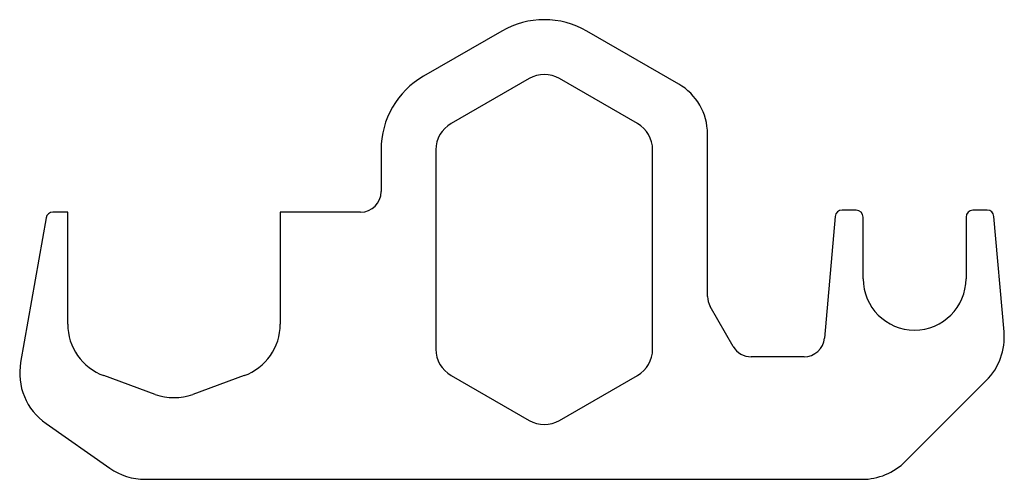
# Model space of a CAD drawing. Header units: millimetres. Extents: x 0 to 718, y 0 to 336.
import ezdxf

# ---------------------------------------------------------------- set-up
doc = ezdxf.new("R2010")
doc.units = ezdxf.units.MM
doc.linetypes.add('SLD-Sürekli', pattern=[0])

msp = doc.modelspace()

# ---------------------------------------------------------------- linework, layer by layer
at = {"color": 7, "linetype": 'SLD-Sürekli', "lineweight": 25}
for p, q in [((351.92, 327.52), (294.92, 294.62)), ((480.92, 288.84), (413.92, 327.52)), ((371.92, 292.88), (314.92, 259.97)), ((450.92, 259.97), (393.92, 292.88)), ((501.92, 133.93), (501.92, 252.47)), ((263.92, 240.92), (263.92, 210.4)), ((303.92, 240.92), (303.92, 95.31)), ((461.92, 95.31), (461.92, 240.92)), ((35.42, 195.4), (24.61, 195.4)), ((35.42, 113.65), (35.42, 195.4)), ((248.92, 195.4), (190.42, 195.4)), ((190.42, 195.4), (190.42, 113.65)), ((610.42, 196.83), (600, 196.83)), ((705.83, 196.83), (695.42, 196.83)), ((19.69, 191.27), (1.08, 85.76)), ((595.02, 192.27), (587.25, 103.52)), ((615.42, 146.83), (615.42, 191.83)), ((690.42, 191.83), (690.42, 146.83)), ((718.17, 108.15), (710.82, 192.27)), ((520.72, 97.33), (503.93, 126.43)), ((572.31, 89.83), (533.72, 89.83)), ((99.24, 62.41), (61.74, 76.06)), ((164.1, 76.06), (126.6, 62.41)), ((314.92, 76.26), (371.92, 43.35)), ((393.92, 43.35), (450.92, 76.26)), ((646.33, 13.58), (705.17, 72.41)), ((19.59, 41.08), (66.07, 8.54)), ((91.88, 0.4), (614.51, 0.4))]:
    msp.add_line(p, q, dxfattribs=at)
for centre, radius, start, end in [((382.92, 273.83), 62, 60, 120), ((325.92, 240.92), 62, 120, 180), ((382.92, 273.83), 22, 60, 120), ((459.92, 252.47), 42, 0, 60), ((325.92, 240.92), 22, 120, 180), ((439.92, 240.92), 22, 0, 60), ((248.92, 210.4), 15, 270, 0), ((24.61, 190.4), 5, 90, 170), ((600, 191.83), 5, 90, 175), ((610.42, 191.83), 5, 0, 90), ((695.42, 191.83), 5, 90, 180), ((705.83, 191.83), 5, 5, 90), ((652.92, 146.83), 37.5, 180, 0), ((516.92, 133.93), 15, 180, 210), ((75.42, 113.65), 40, 180, 250), ((150.42, 113.65), 40, 290, 0), ((673.35, 104.23), 45, 315, 5), ((572.31, 104.83), 15, 270, 355), ((325.92, 95.31), 22, 180, 240), ((439.92, 95.31), 22, 300, 0), ((533.72, 104.83), 15, 210, 270), ((45.4, 77.95), 45, 170, 235), ((112.92, 100), 40, 250, 290), ((382.92, 62.4), 22, 240, 300), ((91.88, 45.4), 45, 235, 270), ((614.51, 45.4), 45, 270, 315)]:
    msp.add_arc(centre, radius, start, end, dxfattribs=at)

doc.saveas('drawing.dxf')
